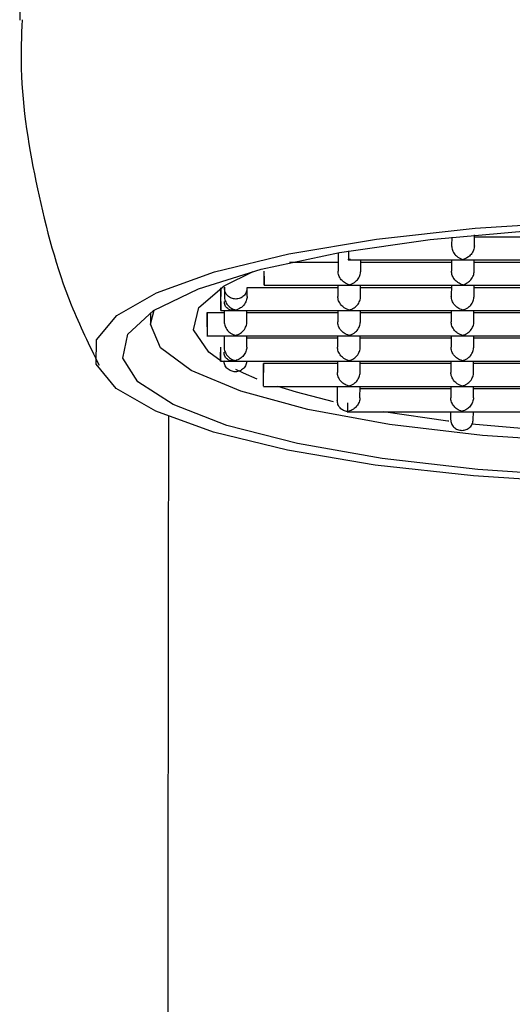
# Model space of a CAD drawing. Header units: millimetres. Extents: x 4096.18 to 4096.356, y 1727.865 to 1728.119.
# Tile 9 of 11: x 4096.255 to 4096.264, y 1728.044 to 1728.061. Entities that reach past the tile are written whole.
import ezdxf

# ---------------------------------------------------------------- set-up
doc = ezdxf.new("R2010")
doc.units = ezdxf.units.MM
doc.layers.add('SANINDUSA', color=3, linetype='Continuous')

msp = doc.modelspace()

# ---------------------------------------------------------------- linework, layer by layer
at = {"layer": 'SANINDUSA'}
for p, q in [((4096.255154, 1728.070953), (4096.255157, 1728.061204)), ((4096.262768, 1728.057382), (4096.262767, 1728.05723)), ((4096.263167, 1728.057227), (4096.263168, 1728.057421)), ((4096.264768, 1728.057384), (4096.263168, 1728.057384)), ((4096.260766, 1728.057107), (4096.260764, 1728.056784)), ((4096.260946, 1728.057138), (4096.260946, 1728.056995)), ((4096.260765, 1728.056938), (4096.25991, 1728.056938)), ((4096.260941, 1728.056984), (4096.262972, 1728.056984)), ((4096.260946, 1728.056995), (4096.260987, 1728.056995)), ((4096.260946, 1728.056985), (4096.260946, 1728.056995)), ((4096.260946, 1728.056995), (4096.260967, 1728.056989)), ((4096.260967, 1728.056989), (4096.260946, 1728.056985)), ((4096.261164, 1728.056782), (4096.261165, 1728.056984)), ((4096.262765, 1728.056938), (4096.261165, 1728.056938)), ((4096.262765, 1728.056984), (4096.262764, 1728.056784)), ((4096.262961, 1728.056984), (4096.264972, 1728.056984)), ((4096.263164, 1728.056782), (4096.263165, 1728.056984)), ((4096.264765, 1728.056938), (4096.263165, 1728.056938)), ((4096.25946, 1728.056538), (4096.260969, 1728.056538)), ((4096.260763, 1728.056538), (4096.260761, 1728.056338)), ((4096.260958, 1728.056538), (4096.262969, 1728.056538)), ((4096.261161, 1728.056336), (4096.261163, 1728.056538)), ((4096.262763, 1728.056538), (4096.262761, 1728.056338)), ((4096.262958, 1728.056538), (4096.264969, 1728.056538)), ((4096.263161, 1728.056336), (4096.263163, 1728.056538)), ((4096.258762, 1728.056499), (4096.258761, 1728.056338)), ((4096.259161, 1728.056336), (4096.259162, 1728.056496)), ((4096.260762, 1728.056492), (4096.259162, 1728.056492)), ((4096.262762, 1728.056492), (4096.261162, 1728.056492)), ((4096.264762, 1728.056492), (4096.263162, 1728.056492)), ((4096.257458, 1728.056052), (4096.257458, 1728.055844)), ((4096.25876, 1728.056047), (4096.258455, 1728.056047)), ((4096.258696, 1728.056092), (4096.258967, 1728.056092)), ((4096.25876, 1728.056092), (4096.258759, 1728.055892)), ((4096.258955, 1728.056092), (4096.260967, 1728.056092)), ((4096.259159, 1728.05589), (4096.25916, 1728.056092)), ((4096.26076, 1728.056047), (4096.25916, 1728.056047)), ((4096.26076, 1728.056092), (4096.260759, 1728.055892)), ((4096.260955, 1728.056092), (4096.262967, 1728.056092)), ((4096.261159, 1728.05589), (4096.26116, 1728.056092)), ((4096.26276, 1728.056047), (4096.26116, 1728.056047)), ((4096.26276, 1728.056092), (4096.262759, 1728.055892)), ((4096.262955, 1728.056092), (4096.264967, 1728.056092)), ((4096.263159, 1728.05589), (4096.26316, 1728.056092)), ((4096.26476, 1728.056047), (4096.26316, 1728.056047)), ((4096.258455, 1728.055647), (4096.258964, 1728.055647)), ((4096.258757, 1728.055647), (4096.258756, 1728.055447)), ((4096.258953, 1728.055647), (4096.260964, 1728.055647)), ((4096.259156, 1728.055444), (4096.259157, 1728.055647)), ((4096.260757, 1728.055647), (4096.260756, 1728.055447)), ((4096.260953, 1728.055647), (4096.262964, 1728.055647)), ((4096.261156, 1728.055444), (4096.261157, 1728.055647)), ((4096.262757, 1728.055647), (4096.262756, 1728.055447)), ((4096.262953, 1728.055647), (4096.264964, 1728.055647)), ((4096.263156, 1728.055444), (4096.263157, 1728.055647)), ((4096.260757, 1728.055601), (4096.259157, 1728.055601)), ((4096.262757, 1728.055601), (4096.261157, 1728.055601)), ((4096.264757, 1728.055601), (4096.263157, 1728.055601)), ((4096.258691, 1728.055201), (4096.258961, 1728.055201)), ((4096.258754, 1728.055201), (4096.258754, 1728.055197)), ((4096.25895, 1728.055201), (4096.260961, 1728.055201)), ((4096.259154, 1728.055194), (4096.259154, 1728.055201)), ((4096.260754, 1728.055155), (4096.25945, 1728.055155)), ((4096.260754, 1728.055201), (4096.260753, 1728.055001)), ((4096.26095, 1728.055201), (4096.262961, 1728.055201)), ((4096.261153, 1728.054998), (4096.261154, 1728.055201)), ((4096.262754, 1728.055155), (4096.261154, 1728.055155)), ((4096.262754, 1728.055201), (4096.262753, 1728.055001)), ((4096.26295, 1728.055201), (4096.264961, 1728.055201)), ((4096.263153, 1728.054998), (4096.263154, 1728.055201)), ((4096.264754, 1728.055155), (4096.263154, 1728.055155)), ((4096.25945, 1728.054755), (4096.260959, 1728.054755)), ((4096.260752, 1728.054755), (4096.26075, 1728.054494)), ((4096.260947, 1728.054755), (4096.262959, 1728.054755)), ((4096.26115, 1728.054553), (4096.261152, 1728.054755)), ((4096.262751, 1728.054709), (4096.261151, 1728.054709)), ((4096.262752, 1728.054755), (4096.26275, 1728.054555)), ((4096.262947, 1728.054755), (4096.264959, 1728.054755)), ((4096.26315, 1728.054553), (4096.263152, 1728.054755)), ((4096.264751, 1728.054709), (4096.263151, 1728.054709)), ((4096.260924, 1728.054309), (4096.262956, 1728.054309)), ((4096.260929, 1728.054311), (4096.26093, 1728.05432)), ((4096.26095, 1728.054314), (4096.260929, 1728.054311)), ((4096.260971, 1728.054311), (4096.260929, 1728.054311)), ((4096.26093, 1728.05432), (4096.26095, 1728.054314)), ((4096.262749, 1728.054309), (4096.262748, 1728.054165)), ((4096.262945, 1728.054309), (4096.264956, 1728.054309)), ((4096.263148, 1728.054163), (4096.263149, 1728.054309)), ((4096.264132, 1728.054), (4096.263124, 1728.054092))]:
    msp.add_line(p, q, dxfattribs=at)
at = {"layer": 'SANINDUSA', "flags": 128}
for points in [[(4096.265015, 1728.053059), (4096.263152, 1728.053177), (4096.261419, 1728.053369), (4096.259874, 1728.05363), (4096.258571, 1728.053949), (4096.257553, 1728.054316), (4096.256855, 1728.054719), (4096.256502, 1728.055143), (4096.256505, 1728.055575), (4096.256863, 1728.056), (4096.257566, 1728.056402), (4096.258588, 1728.05677), (4096.259895, 1728.057089), (4096.261443, 1728.057349), (4096.263179, 1728.057541), (4096.265043, 1728.05766)], [(4096.265053, 1728.05317), (4096.263229, 1728.05329), (4096.261541, 1728.053484), (4096.260048, 1728.053746), (4096.258805, 1728.054066), (4096.257857, 1728.054433), (4096.257237, 1728.054834), (4096.256969, 1728.055253), (4096.257062, 1728.055676), (4096.257513, 1728.056088), (4096.258305, 1728.056474), (4096.25941, 1728.056819), (4096.260788, 1728.057111), (4096.262388, 1728.05734), (4096.264154, 1728.057498)], [(4096.258705, 1728.055196), (4096.258485, 1728.055358), (4096.258219, 1728.055748), (4096.258311, 1728.056142), (4096.258757, 1728.056524), (4096.25927, 1728.056775)], [(4096.27639, 1728.056103), (4096.276458, 1728.055847), (4096.276273, 1728.055433), (4096.27573, 1728.055036), (4096.27485, 1728.05467), (4096.273667, 1728.054349), (4096.272226, 1728.054086), (4096.270582, 1728.05389), (4096.268799, 1728.05377), (4096.266945, 1728.053729), (4096.265092, 1728.05377), (4096.263311, 1728.05389), (4096.26167, 1728.054086), (4096.260232, 1728.054349), (4096.259052, 1728.05467), (4096.258177, 1728.055036), (4096.257638, 1728.055433), (4096.257458, 1728.055847), (4096.257526, 1728.056097)], [(4096.259342, 1728.054884), (4096.259097, 1728.054988), (4096.258964, 1728.055051)], [(4096.260687, 1728.054485), (4096.260032, 1728.054653), (4096.259701, 1728.054755)], [(4096.262717, 1728.054139), (4096.262702, 1728.054141), (4096.261565, 1728.054309)]]:
    msp.add_lwpolyline(points, dxfattribs=at)
at = {"layer": 'SANINDUSA'}
for points, knots in [([(4096.255195, 1728.061207), (4096.255185, 1728.06092), (4096.255152, 1728.059922), (4096.255437, 1728.058228), (4096.255896, 1728.056467), (4096.25638, 1728.055478), (4096.256552, 1728.055128)], [0, 0, 0, 0, 0.136813, 0.475461, 0.814265, 1, 1, 1, 1]), ([(4096.262767, 1728.057228), (4096.262767, 1728.057216), (4096.262769, 1728.05719), (4096.262781, 1728.057151), (4096.262799, 1728.057112), (4096.262831, 1728.057067), (4096.262886, 1728.057016), (4096.262937, 1728.056999), (4096.262967, 1728.056989)], [0, 0, 0, 0, 0.099261, 0.204873, 0.319825, 0.44642, 0.670258, 1, 1, 1, 1]), ([(4096.263167, 1728.057228), (4096.263166, 1728.057216), (4096.263165, 1728.057191), (4096.263153, 1728.057152), (4096.263135, 1728.057113), (4096.263102, 1728.057067), (4096.263045, 1728.057016), (4096.262995, 1728.056999), (4096.262967, 1728.056989)], [0, 0, 0, 0, 0.096956, 0.200238, 0.315004, 0.443402, 0.680029, 1, 1, 1, 1]), ([(4096.259463, 1728.056694), (4096.259464, 1728.056669), (4096.259464, 1728.056619), (4096.259464, 1728.056564), (4096.259464, 1728.056536), (4096.259464, 1728.056538), (4096.259464, 1728.056571), (4096.259464, 1728.056629), (4096.259464, 1728.056704), (4096.259464, 1728.056757), (4096.259464, 1728.056783)], [0, 0, 0, 0, 0.125015, 0.250012, 0.375007, 0.500011, 0.625004, 0.750001, 0.874996, 1, 1, 1, 1]), ([(4096.260964, 1728.056543), (4096.260934, 1728.056553), (4096.260885, 1728.056571), (4096.260828, 1728.056622), (4096.260796, 1728.056667), (4096.260778, 1728.056706), (4096.260766, 1728.056745), (4096.260765, 1728.056771), (4096.260764, 1728.056783)], [0, 0, 0, 0, 0.329632, 0.553498, 0.682502, 0.798361, 0.902924, 1, 1, 1, 1]), ([(4096.260964, 1728.056543), (4096.260994, 1728.056553), (4096.261044, 1728.056571), (4096.261099, 1728.056621), (4096.261131, 1728.056666), (4096.26115, 1728.056705), (4096.261162, 1728.056744), (4096.261163, 1728.05677), (4096.261164, 1728.056783)], [0, 0, 0, 0, 0.3296989, 0.5535757, 0.6801801, 0.7951276, 0.9007416, 1, 1, 1, 1]), ([(4096.262964, 1728.056543), (4096.262934, 1728.056553), (4096.262885, 1728.056571), (4096.262828, 1728.056622), (4096.262796, 1728.056667), (4096.262778, 1728.056706), (4096.262766, 1728.056745), (4096.262765, 1728.056771), (4096.262764, 1728.056783)], [0, 0, 0, 0, 0.329651, 0.553492, 0.682494, 0.79836, 0.90292, 1, 1, 1, 1]), ([(4096.262964, 1728.056543), (4096.262994, 1728.056553), (4096.263044, 1728.056571), (4096.263099, 1728.056621), (4096.263131, 1728.056666), (4096.26315, 1728.056705), (4096.263162, 1728.056744), (4096.263163, 1728.05677), (4096.263164, 1728.056783)], [0, 0, 0, 0, 0.329695, 0.553589, 0.680177, 0.795123, 0.900738, 1, 1, 1, 1]), ([(4096.258699, 1728.056248), (4096.258699, 1728.056274), (4096.258699, 1728.056326), (4096.258699, 1728.056402), (4096.2587, 1728.05646), (4096.2587, 1728.056492), (4096.2587, 1728.056495), (4096.2587, 1728.056466), (4096.2587, 1728.056411), (4096.2587, 1728.056362), (4096.2587, 1728.056337)], [0, 0, 0, 0, 0.125004, 0.249998, 0.374995, 0.500009, 0.624989, 0.750006, 0.874985, 1, 1, 1, 1]), ([(4096.258699, 1728.056248), (4096.258699, 1728.056223), (4096.258699, 1728.056173), (4096.2587, 1728.056119), (4096.2587, 1728.05609), (4096.2587, 1728.056092), (4096.2587, 1728.056125), (4096.2587, 1728.056183), (4096.2587, 1728.056258), (4096.2587, 1728.056311), (4096.2587, 1728.056337)], [0, 0, 0, 0, 0.124995, 0.250011, 0.375, 0.500006, 0.624991, 0.750007, 0.875018, 1, 1, 1, 1]), ([(4096.258761, 1728.056337), (4096.258762, 1728.056324), (4096.258763, 1728.056299), (4096.258775, 1728.056259), (4096.258794, 1728.05622), (4096.258826, 1728.056176), (4096.258881, 1728.056125), (4096.258931, 1728.056108), (4096.258961, 1728.056097)], [0, 0, 0, 0, 0.099259, 0.204875, 0.319822, 0.446435, 0.67026, 1, 1, 1, 1]), ([(4096.259162, 1728.056487), (4096.259159, 1728.056461), (4096.259153, 1728.05641), (4096.259107, 1728.056345), (4096.259041, 1728.056302), (4096.258962, 1728.056287), (4096.258884, 1728.056302), (4096.258818, 1728.056345), (4096.258771, 1728.05641), (4096.258765, 1728.056461), (4096.258762, 1728.056487)], [0, 0, 0, 0, 0.125021, 0.249999, 0.375006, 0.500002, 0.624998, 0.750003, 0.874985, 1, 1, 1, 1]), ([(4096.259161, 1728.056337), (4096.259161, 1728.056325), (4096.259159, 1728.0563), (4096.259148, 1728.056261), (4096.259129, 1728.056222), (4096.259097, 1728.056175), (4096.25904, 1728.056124), (4096.25899, 1728.056107), (4096.258961, 1728.056097)], [0, 0, 0, 0, 0.096958, 0.200202, 0.315006, 0.443406, 0.68006, 1, 1, 1, 1]), ([(4096.260961, 1728.056097), (4096.260932, 1728.056108), (4096.260882, 1728.056125), (4096.260826, 1728.056176), (4096.260794, 1728.056221), (4096.260775, 1728.05626), (4096.260763, 1728.056299), (4096.260762, 1728.056325), (4096.260761, 1728.056337)], [0, 0, 0, 0, 0.329639, 0.553488, 0.682495, 0.798356, 0.902922, 1, 1, 1, 1]), ([(4096.260961, 1728.056097), (4096.260991, 1728.056108), (4096.261042, 1728.056125), (4096.261097, 1728.056176), (4096.261129, 1728.05622), (4096.261147, 1728.056259), (4096.261159, 1728.056299), (4096.261161, 1728.056324), (4096.261161, 1728.056337)], [0, 0, 0, 0, 0.3297064, 0.5535663, 0.6801729, 0.795123, 0.9007394, 1, 1, 1, 1]), ([(4096.262961, 1728.056097), (4096.262932, 1728.056108), (4096.262882, 1728.056125), (4096.262826, 1728.056176), (4096.262794, 1728.056221), (4096.262775, 1728.05626), (4096.262763, 1728.056299), (4096.262762, 1728.056325), (4096.262761, 1728.056337)], [0, 0, 0, 0, 0.329656, 0.553479, 0.682497, 0.798356, 0.902919, 1, 1, 1, 1]), ([(4096.262961, 1728.056097), (4096.262991, 1728.056108), (4096.263042, 1728.056125), (4096.263097, 1728.056176), (4096.263129, 1728.05622), (4096.263147, 1728.056259), (4096.263159, 1728.056299), (4096.263161, 1728.056324), (4096.263161, 1728.056337)], [0, 0, 0, 0, 0.329702, 0.553579, 0.68017, 0.795118, 0.900736, 1, 1, 1, 1]), ([(4096.258961, 1728.056097), (4096.258931, 1728.056094), (4096.258881, 1728.05609), (4096.258826, 1728.056115), (4096.258793, 1728.056146), (4096.258775, 1728.056176), (4096.258763, 1728.056211), (4096.258761, 1728.056236), (4096.258761, 1728.056248)], [0, 0, 0, 0, 0.329699, 0.553559, 0.68016, 0.795105, 0.900711, 1, 1, 1, 1]), ([(4096.258458, 1728.055802), (4096.258458, 1728.055828), (4096.258458, 1728.055881), (4096.258458, 1728.055956), (4096.258458, 1728.056014), (4096.258458, 1728.056047), (4096.258458, 1728.056049), (4096.258458, 1728.05602), (4096.258459, 1728.055966), (4096.258459, 1728.055916), (4096.258459, 1728.055891)], [0, 0, 0, 0, 0.125002, 0.249988, 0.375, 0.499993, 0.624996, 0.74999, 0.874986, 1, 1, 1, 1]), ([(4096.258459, 1728.055891), (4096.258459, 1728.055865), (4096.258459, 1728.055813), (4096.258459, 1728.055737), (4096.258459, 1728.05568), (4096.258458, 1728.055648), (4096.258458, 1728.05565), (4096.258458, 1728.05565)], [0, 0, 0, 0, 0.218648, 0.437361, 0.656008, 0.874717, 1, 1, 1, 1]), ([(4096.258759, 1728.055891), (4096.258759, 1728.055879), (4096.258761, 1728.055853), (4096.258772, 1728.055813), (4096.258791, 1728.055775), (4096.258823, 1728.05573), (4096.258878, 1728.055679), (4096.258928, 1728.055662), (4096.258958, 1728.055652)], [0, 0, 0, 0, 0.099225, 0.204879, 0.319825, 0.446439, 0.670261, 1, 1, 1, 1]), ([(4096.258958, 1728.055652), (4096.258988, 1728.055662), (4096.259039, 1728.055679), (4096.259094, 1728.05573), (4096.259126, 1728.055775), (4096.259145, 1728.055813), (4096.259156, 1728.055853), (4096.259158, 1728.055879), (4096.259159, 1728.055891)], [0, 0, 0, 0, 0.329708, 0.553567, 0.680174, 0.795116, 0.900734, 1, 1, 1, 1]), ([(4096.260958, 1728.055652), (4096.260929, 1728.055662), (4096.26088, 1728.055679), (4096.260823, 1728.05573), (4096.260791, 1728.055775), (4096.260772, 1728.055814), (4096.260761, 1728.055854), (4096.260759, 1728.055879), (4096.260759, 1728.055891)], [0, 0, 0, 0, 0.329663, 0.55349, 0.682496, 0.798357, 0.902922, 1, 1, 1, 1]), ([(4096.260958, 1728.055652), (4096.260988, 1728.055662), (4096.261039, 1728.055679), (4096.261094, 1728.05573), (4096.261126, 1728.055775), (4096.261145, 1728.055813), (4096.261156, 1728.055853), (4096.261158, 1728.055879), (4096.261159, 1728.055891)], [0, 0, 0, 0, 0.329706, 0.553566, 0.680173, 0.795123, 0.900739, 1, 1, 1, 1]), ([(4096.262958, 1728.055652), (4096.262929, 1728.055662), (4096.26288, 1728.055679), (4096.262823, 1728.05573), (4096.262791, 1728.055775), (4096.262772, 1728.055814), (4096.262761, 1728.055854), (4096.262759, 1728.055879), (4096.262759, 1728.055891)], [0, 0, 0, 0, 0.329656, 0.553479, 0.682497, 0.798356, 0.902919, 1, 1, 1, 1]), ([(4096.262958, 1728.055652), (4096.262988, 1728.055662), (4096.263039, 1728.055679), (4096.263094, 1728.05573), (4096.263126, 1728.055775), (4096.263145, 1728.055813), (4096.263156, 1728.055853), (4096.263158, 1728.055879), (4096.263159, 1728.055891)], [0, 0, 0, 0, 0.329702, 0.553579, 0.68017, 0.795119, 0.900736, 1, 1, 1, 1]), ([(4096.258695, 1728.055445), (4096.258695, 1728.055419), (4096.258695, 1728.055367), (4096.258695, 1728.055292), (4096.258694, 1728.055233), (4096.258694, 1728.055201), (4096.258694, 1728.055198), (4096.258694, 1728.055227), (4096.258694, 1728.055282), (4096.258694, 1728.055331), (4096.258694, 1728.055356)], [0, 0, 0, 0, 0.125006, 0.249994, 0.375009, 0.500004, 0.62501, 0.750006, 0.875005, 1, 1, 1, 1]), ([(4096.258956, 1728.055206), (4096.258926, 1728.055203), (4096.258875, 1728.055198), (4096.25882, 1728.055224), (4096.258788, 1728.055254), (4096.258769, 1728.055285), (4096.258758, 1728.055319), (4096.258756, 1728.055344), (4096.258755, 1728.055356)], [0, 0, 0, 0, 0.329708, 0.553589, 0.680193, 0.795116, 0.900757, 1, 1, 1, 1]), ([(4096.258756, 1728.055445), (4096.258757, 1728.055433), (4096.258758, 1728.055407), (4096.25877, 1728.055368), (4096.258789, 1728.055329), (4096.258821, 1728.055284), (4096.258875, 1728.055233), (4096.258926, 1728.055216), (4096.258956, 1728.055206)], [0, 0, 0, 0, 0.099261, 0.204875, 0.319851, 0.446432, 0.670271, 1, 1, 1, 1]), ([(4096.259156, 1728.055445), (4096.259155, 1728.055433), (4096.259154, 1728.055408), (4096.259142, 1728.055369), (4096.259124, 1728.05533), (4096.259091, 1728.055284), (4096.259034, 1728.055233), (4096.258984, 1728.055216), (4096.258956, 1728.055206)], [0, 0, 0, 0, 0.096956, 0.200236, 0.315002, 0.44343, 0.680055, 1, 1, 1, 1]), ([(4096.260956, 1728.055206), (4096.260926, 1728.055216), (4096.260877, 1728.055233), (4096.26082, 1728.055284), (4096.260788, 1728.055329), (4096.260769, 1728.055369), (4096.260758, 1728.055408), (4096.260757, 1728.055433), (4096.260756, 1728.055445)], [0, 0, 0, 0, 0.3296503, 0.5534914, 0.6824631, 0.7983286, 0.9028871, 1, 1, 1, 1]), ([(4096.260956, 1728.055206), (4096.260986, 1728.055216), (4096.261036, 1728.055233), (4096.261091, 1728.055284), (4096.261123, 1728.055329), (4096.261142, 1728.055368), (4096.261154, 1728.055407), (4096.261155, 1728.055433), (4096.261156, 1728.055445)], [0, 0, 0, 0, 0.329696, 0.553571, 0.680144, 0.795091, 0.900704, 1, 1, 1, 1]), ([(4096.262956, 1728.055206), (4096.262926, 1728.055216), (4096.262877, 1728.055233), (4096.26282, 1728.055284), (4096.262788, 1728.055329), (4096.262769, 1728.055369), (4096.262758, 1728.055408), (4096.262757, 1728.055433), (4096.262756, 1728.055445)], [0, 0, 0, 0, 0.329646, 0.553484, 0.682469, 0.798324, 0.902883, 1, 1, 1, 1]), ([(4096.262956, 1728.055206), (4096.262986, 1728.055216), (4096.263036, 1728.055233), (4096.263091, 1728.055284), (4096.263123, 1728.055329), (4096.263142, 1728.055368), (4096.263154, 1728.055407), (4096.263155, 1728.055433), (4096.263156, 1728.055445)], [0, 0, 0, 0, 0.329692, 0.553584, 0.680141, 0.795086, 0.9007, 1, 1, 1, 1]), ([(4096.259154, 1728.055206), (4096.259151, 1728.055181), (4096.259145, 1728.05513), (4096.259099, 1728.055065), (4096.259033, 1728.055021), (4096.258955, 1728.055006), (4096.258876, 1728.055021), (4096.25881, 1728.055065), (4096.258763, 1728.05513), (4096.258757, 1728.055181), (4096.258754, 1728.055206)], [0, 0, 0, 0, 0.125002, 0.250004, 0.375002, 0.500002, 0.625002, 0.749998, 0.875004, 1, 1, 1, 1]), ([(4096.259453, 1728.05491), (4096.259453, 1728.054937), (4096.259453, 1728.054989), (4096.259453, 1728.055064), (4096.259453, 1728.055122), (4096.259453, 1728.055155), (4096.259453, 1728.055157), (4096.259453, 1728.055129), (4096.259453, 1728.055074), (4096.259453, 1728.055024), (4096.259453, 1728.055)], [0, 0, 0, 0, 0.124983, 0.250003, 0.374985, 0.500003, 0.624986, 0.749997, 0.875014, 1, 1, 1, 1]), ([(4096.259453, 1728.054759), (4096.259453, 1728.054758), (4096.259453, 1728.054757), (4096.259453, 1728.054789), (4096.259453, 1728.054846), (4096.259453, 1728.054921), (4096.259453, 1728.054973), (4096.259453, 1728.055)], [0, 0, 0, 0, 0.125281, 0.34395, 0.562655, 0.781312, 1, 1, 1, 1]), ([(4096.260953, 1728.05476), (4096.260924, 1728.05477), (4096.260874, 1728.054788), (4096.260818, 1728.054838), (4096.260786, 1728.054884), (4096.260767, 1728.054923), (4096.260755, 1728.054962), (4096.260754, 1728.054987), (4096.260753, 1728.055)], [0, 0, 0, 0, 0.329652, 0.553496, 0.682498, 0.798364, 0.902886, 1, 1, 1, 1]), ([(4096.260953, 1728.05476), (4096.260983, 1728.05477), (4096.261033, 1728.054787), (4096.261088, 1728.054838), (4096.261121, 1728.054883), (4096.261139, 1728.054922), (4096.261151, 1728.054961), (4096.261152, 1728.054987), (4096.261153, 1728.055)], [0, 0, 0, 0, 0.329697, 0.553572, 0.680145, 0.795092, 0.900742, 1, 1, 1, 1]), ([(4096.262953, 1728.05476), (4096.262924, 1728.05477), (4096.262874, 1728.054788), (4096.262818, 1728.054838), (4096.262786, 1728.054884), (4096.262767, 1728.054923), (4096.262755, 1728.054962), (4096.262754, 1728.054987), (4096.262753, 1728.055)], [0, 0, 0, 0, 0.329648, 0.553489, 0.682504, 0.79836, 0.902882, 1, 1, 1, 1]), ([(4096.262953, 1728.05476), (4096.262983, 1728.05477), (4096.263033, 1728.054787), (4096.263088, 1728.054838), (4096.263121, 1728.054883), (4096.263139, 1728.054922), (4096.263151, 1728.054961), (4096.263152, 1728.054987), (4096.263153, 1728.055)], [0, 0, 0, 0, 0.329692, 0.553585, 0.680142, 0.795087, 0.900739, 1, 1, 1, 1]), ([(4096.260929, 1728.054311), (4096.260905, 1728.054316), (4096.260857, 1728.054326), (4096.260799, 1728.054371), (4096.260758, 1728.054433), (4096.260753, 1728.054481), (4096.26075, 1728.054505)], [0, 0, 0, 0, 0.250008, 0.500024, 0.750025, 1, 1, 1, 1]), ([(4096.260929, 1728.054465), (4096.260929, 1728.054441), (4096.260929, 1728.054395), (4096.260929, 1728.054342), (4096.260929, 1728.05431), (4096.260929, 1728.05431), (4096.260929, 1728.054311)], [0, 0, 0, 0, 0.250006, 0.50003, 0.750003, 1, 1, 1, 1]), ([(4096.26115, 1728.054554), (4096.26115, 1728.054542), (4096.261148, 1728.054516), (4096.261137, 1728.054477), (4096.261118, 1728.054439), (4096.261086, 1728.054392), (4096.261029, 1728.054341), (4096.260979, 1728.054324), (4096.26095, 1728.054314)], [0, 0, 0, 0, 0.096956, 0.200201, 0.315001, 0.4434, 0.680028, 1, 1, 1, 1]), ([(4096.26295, 1728.054314), (4096.262921, 1728.054325), (4096.262871, 1728.054342), (4096.262815, 1728.054393), (4096.262783, 1728.054438), (4096.262764, 1728.054477), (4096.262753, 1728.054516), (4096.262751, 1728.054542), (4096.26275, 1728.054554)], [0, 0, 0, 0, 0.32965, 0.553492, 0.682508, 0.798365, 0.902926, 1, 1, 1, 1]), ([(4096.26315, 1728.054554), (4096.26315, 1728.054542), (4096.263148, 1728.054516), (4096.263137, 1728.054477), (4096.263118, 1728.054439), (4096.263086, 1728.054392), (4096.263029, 1728.054341), (4096.262979, 1728.054324), (4096.26295, 1728.054314)], [0, 0, 0, 0, 0.096955, 0.200195, 0.314994, 0.44339, 0.680034, 1, 1, 1, 1]), ([(4096.257775, 1728.054243), (4096.257775, 1728.053989), (4096.257772, 1728.051472), (4096.257766, 1728.046513), (4096.257758, 1728.039362), (4096.25775, 1728.032014), (4096.257743, 1728.024973), (4096.257739, 1728.020307), (4096.257737, 1728.018206)], [0, 0, 0, 0, 0.022702, 0.225473, 0.428269, 0.631082, 0.833902, 1, 1, 1, 1]), ([(4096.262748, 1728.054175), (4096.262751, 1728.054149), (4096.262757, 1728.054098), (4096.262803, 1728.054033), (4096.26287, 1728.05399), (4096.262948, 1728.053975), (4096.263027, 1728.05399), (4096.263093, 1728.054033), (4096.263139, 1728.054098), (4096.263145, 1728.054149), (4096.263148, 1728.054175)], [0, 0, 0, 0, 0.1249961, 0.2500024, 0.3749976, 0.499998, 0.6249984, 0.7499963, 0.8749978, 1, 1, 1, 1])]:
    msp.add_open_spline(points, degree=3, knots=knots, dxfattribs=at)

doc.saveas('drawing.dxf')
